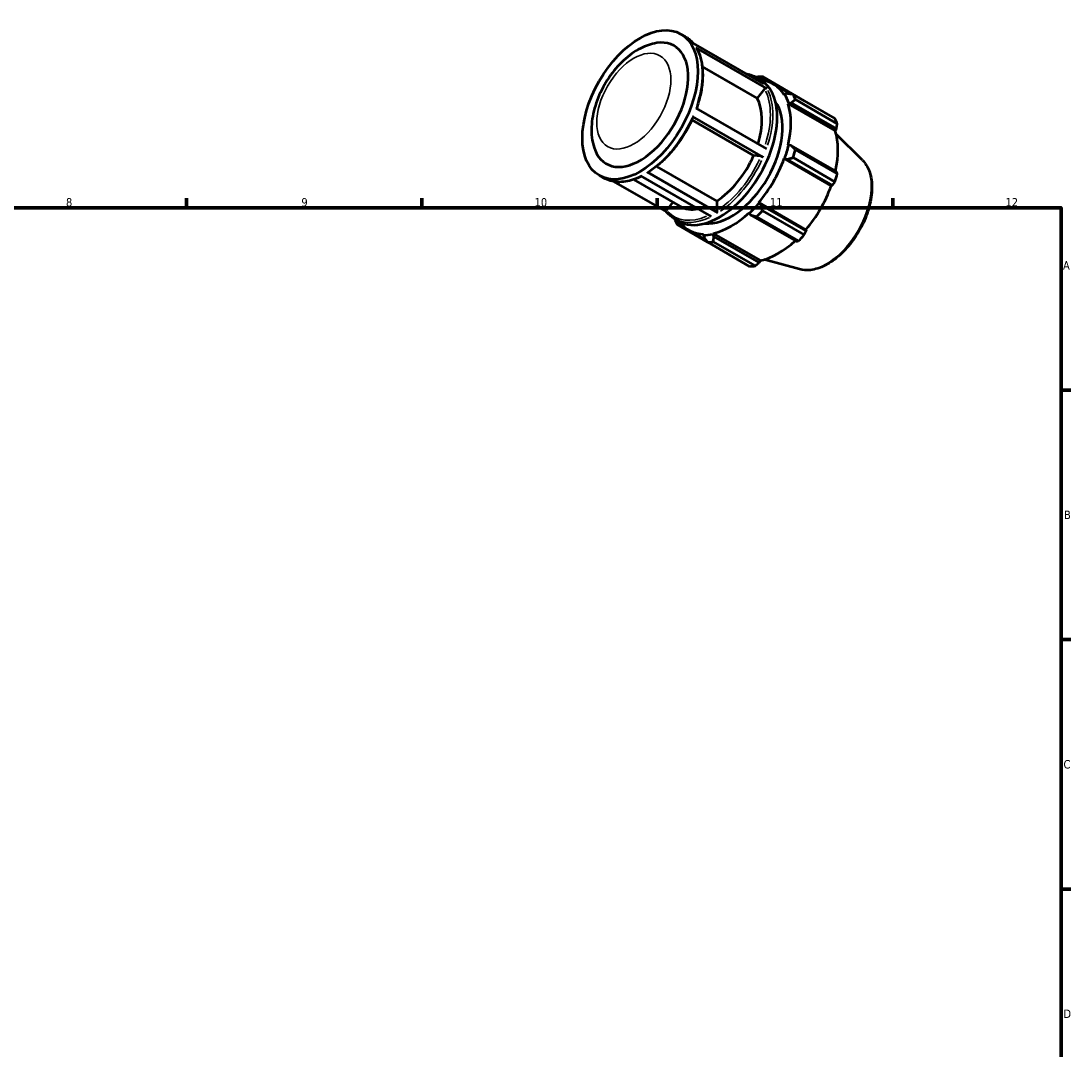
# Model space of a CAD drawing. Header units: millimetres. Extents: x 0 to 914, y 0 to 630.
# Tile 4 of 4: x 511 to 824, y 323 to 630. Entities that reach past the tile are written whole.
import ezdxf

# ---------------------------------------------------------------- set-up
doc = ezdxf.new("R2010")
doc.units = ezdxf.units.MM
for name, color, linetype, lineweight in [('Border (ISO)', 7, 'Continuous', 70), ('Visible (ISO)', 7, 'Continuous', 50), ('Visible Narrow (ISO)', 7, 'Continuous', 35)]:
    doc.layers.add(name, color=color, linetype=linetype, lineweight=lineweight)
doc.styles.add('Note Text (ISO)', font='tahoma.ttf')

# ---------------------------------------------------------------- blocks, each defined once
blk = doc.blocks.new('Borders Default Border')
at = {"layer": 'Border (ISO)'}
for p, q in [((560.67, 574), (560.67, 576.9)), ((630.75, 574), (630.75, 576.9)), ((700.83, 574), (700.83, 576.9)), ((770.92, 574), (770.92, 576.9)), ((821, 519.75), (823.9, 519.75)), ((821, 445.5), (823.9, 445.5)), ((821, 371.25), (823.9, 371.25))]:
    blk.add_line(p, q, dxfattribs=at)
at = {"layer": 'Border (ISO)', "flags": 128}
blk.add_lwpolyline([(20, 20), (20, 574), (821, 574), (821, 20), (20, 20)], dxfattribs=at)
at = {"layer": 'Border (ISO)', "color": 232, "true_color": 0xca0064, "char_height": 2.5, "attachment_point": 7, "style": 'Note Text (ISO)'}
for s, insert in [('8', (524.81, 574.34)), ('9', (594.88, 574.35)), ('10', (664.29, 574.35)), ('11', (734.37, 574.4)), ('12', (804.46, 574.4)), ('A', (821.59, 555.62)), ('B', (821.89, 481.37)), ('C', (821.73, 407.08)), ('D', (821.73, 332.88))]:
    blk.add_mtext(s, dxfattribs=dict(at, insert=insert))

msp = doc.modelspace()

# ---------------------------------------------------------------- linework, layer by layer
at = {"layer": 'Visible (ISO)'}
for p, q in [((707.8387, 625.717), (709.1418, 624.9666)), ((711.4448, 623.0044), (732.4459, 610.9106)), ((733.3918, 609.5379), (712.3907, 621.6317)), ((730.5526, 606.6509), (714.203, 616.0661)), ((730.1429, 612.8728), (731.446, 612.1224)), ((744.5574, 605.8676), (732.1016, 613.0404)), ((731.198, 612.2652), (731.6696, 612.4961)), ((731.6696, 612.4961), (733.0037, 611.7278)), ((735.3554, 610.8058), (740.5166, 607.8337)), ((732.7315, 609.3601), (730.5526, 606.6509)), ((738.7434, 607.7938), (738.574, 607.5944)), ((739.4639, 607.9728), (738.7434, 607.7938)), ((741.244, 607.7349), (753.6998, 600.5621)), ((712.3095, 603.6611), (733.3105, 591.5674)), ((739.7584, 604.9705), (739.9405, 605.1417)), ((739.7584, 604.9705), (753.794, 596.8879)), ((739.9405, 605.1417), (740.6865, 605.2643)), ((740.6865, 605.2643), (754.1541, 597.5088)), ((754.3902, 599.0326), (741.9343, 606.2054)), ((729.5081, 589.5382), (711.1008, 600.1383)), ((732.3473, 589.1068), (711.3462, 601.2005)), ((754.1541, 597.5088), (753.794, 596.8879)), ((761.9004, 588.1738), (754.0708, 595.9212)), ((739.9405, 592.6628), (739.7584, 592.6243)), ((740.6865, 592.5199), (739.9405, 592.6628)), ((754.1541, 584.7644), (740.6865, 592.5199)), ((741.9343, 591.2568), (754.3902, 584.0839)), ((731.687, 589.3385), (729.5081, 589.5382)), ((738.574, 588.6363), (738.7434, 588.6319)), ((738.574, 588.6363), (752.6096, 580.5537)), ((738.7434, 588.6319), (739.4639, 588.4032)), ((739.4639, 588.4032), (752.9315, 580.6477)), ((753.6998, 581.7594), (741.244, 588.9322)), ((697.88, 584.5653), (718.8811, 572.4716)), ((700.5991, 586.3156), (718.5275, 575.9913)), ((683.5858, 583.601), (684.8889, 582.8506)), ((687.7932, 581.8141), (703.5357, 572.7486)), ((693.7602, 582.4155), (707.5574, 574.4701)), ((716.9719, 571.3837), (695.9708, 583.4774)), ((752.9315, 580.6477), (752.6096, 580.5537)), ((705.4527, 575.6822), (703.54, 573.3039)), ((718.5275, 575.9913), (718.5275, 573.0845)), ((731.1114, 575.413), (731.0233, 575.5581)), ((731.0233, 575.5581), (745.0589, 567.4755)), ((731.6696, 574.9031), (731.1114, 575.413)), ((728.1639, 572.5421), (728.2213, 572.3646)), ((728.2213, 572.3646), (728.718, 571.7898)), ((745.1372, 567.1476), (731.6696, 574.9031)), ((732.1016, 573.0972), (744.5574, 565.9243)), ((705.8899, 570.7569), (707.193, 570.0065)), ((706.6965, 569.0377), (715.7818, 563.8058)), ((706.9492, 569.6792), (706.9153, 570.1664)), ((708.2465, 568.9322), (706.9492, 569.6792)), ((728.718, 571.7898), (742.1856, 564.0343)), ((742.8907, 564.1663), (730.4349, 571.3392)), ((710.294, 567.286), (715.3369, 564.382)), ((714.6262, 566.1156), (714.538, 565.869)), ((714.538, 565.869), (714.7435, 565.156)), ((717.4282, 566.1492), (717.4856, 566.3928)), ((717.6952, 565.4422), (717.4282, 566.1492)), ((717.4856, 566.3928), (731.5212, 558.3103)), ((745.0589, 567.4755), (745.1372, 567.1476)), ((728.2947, 556.5593), (715.8389, 563.7321)), ((717.5056, 563.8937), (729.9615, 556.7209)), ((731.1628, 557.6867), (717.6952, 565.4422)), ((731.5212, 558.3103), (731.1628, 557.6867)), ((743.1924, 555.6869), (732.5617, 558.5701))]:
    msp.add_line(p, q, dxfattribs=at)
msp.add_ellipse((695.7122, 604.659), major_axis=(12.1265, 21.058), ratio=0.57809312, dxfattribs=at)
for centre, major_axis, start_param, end_param in [((695.7122, 604.659), (10.1054, 17.5483), 2.71061031, 6.71416765), ((723.9702, 588.3863), (13.4739, 23.3978), 0.34350158, 0.43802917), ((719.3195, 591.0645), (12.1265, 21.058), 3.14159265, 6.28318531), ((722.8247, 589.0459), (12.5307, 21.7599), 5.97581898, 6.53919621), ((717.6629, 592.0185), (10.1054, 17.5483), 5.08742963, 5.94644171), ((722.8247, 589.0459), (12.6654, 21.9939), 5.80128605, 5.97581898), ((723.9702, 588.3863), (13.4739, 23.3978), 5.84128872, 5.93581631), ((722.8247, 589.0459), (10.7791, 18.7182), 3.39224329, 6.03253467), ((722.8247, 589.0459), (12.5307, 21.7599), 5.19042082, 5.80128605), ((736.4261, 581.2134), (13.4739, 23.3978), 5.84128872, 5.93581631), ((736.8603, 580.9634), (-12.5307, -21.7599), 2.06561524, 2.6596934), ((722.8247, 589.0459), (-12.6654, -21.9939), 1.87429524, 2.04882816), ((723.9702, 588.3863), (13.4739, 23.3978), 5.05589056, 5.15041815), ((717.6629, 592.0185), (-10.1054, -17.5483), 0.8438889, 1.75765151), ((722.8247, 589.0459), (12.5307, 21.7599), 4.40502265, 5.01588789), ((736.4261, 581.2134), (-13.4739, -23.3978), 1.9142979, 2.0088255), ((736.8603, 580.9634), (-12.5307, -21.7599), 1.26343, 1.87429524), ((722.8247, 589.0459), (-12.6654, -21.9939), 1.08889707, 1.26343), ((717.6629, 592.0185), (-10.1054, -17.5483), 0, 0.45085319), ((722.8247, 589.0459), (12.5307, 21.7599), 3.61962449, 4.23048973), ((723.9702, 588.3863), (13.4739, 23.3978), 4.27049239, 4.36501999), ((723.9702, 588.3863), (-13.4739, -23.3978), 5.84128872, 5.93581631), ((722.8247, 589.0459), (-12.5307, -21.7599), 6.02717441, 6.58668422), ((722.8247, 589.0459), (-12.6654, -21.9939), 0.30349891, 0.47803184), ((736.4261, 581.2134), (-13.4739, -23.3978), 1.12889974, 1.22342733), ((723.9702, 588.3863), (-13.4739, -23.3978), 0.34350158, 0.43802917), ((736.8603, 580.9634), (-12.5307, -21.7599), 0.47803184, 1.0719493), ((736.4261, 581.2134), (-13.4739, -23.3978), 0.34350158, 0.43802917)]:
    msp.add_ellipse(centre, major_axis=major_axis, ratio=0.57809312, start_param=start_param, end_param=end_param, dxfattribs=at)
for points, knots in [([(700.6555, 623.0431), (698.958, 622.7875), (697.3424, 622.22), (693.996, 620.5117), (692.2979, 619.2758), (689.1307, 616.3279), (687.6709, 614.6006), (685.1471, 610.8732), (684.0791, 608.8778), (682.4056, 604.7562), (681.8007, 602.6309), (681.1557, 598.3715), (681.1181, 596.2352), (681.6386, 593.1407), (681.9073, 592.1315), (682.2929, 591.1559)], [5.93070319, 5.93070319, 5.93070319, 5.93070319, 6.2266969, 6.2266969, 6.58100858, 6.58100858, 6.94521759, 6.94521759, 7.30426403, 7.30426403, 7.66445281, 7.66445281, 8.02945374, 8.02945374, 8.21033117, 8.21033117, 8.21033117, 8.21033117]), ([(709.1418, 624.9666), (709.3221, 624.8628), (709.4985, 624.7523), (709.8432, 624.5184), (710.0115, 624.3949), (710.3397, 624.1353), (710.4995, 623.9991), (710.8103, 623.7144), (710.9613, 623.5659), (711.241, 623.2707), (711.3705, 623.1252), (711.496, 622.9748)], [0.783464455, 0.783464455, 0.783464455, 0.783464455, 0.826133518, 0.826133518, 0.868802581, 0.868802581, 0.911471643, 0.911471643, 0.954140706, 0.954140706, 0.992970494, 0.992970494, 0.992970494, 0.992970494]), ([(712.3907, 621.6317), (712.4343, 621.6065), (712.4768, 621.566), (712.5047, 621.5214), (712.5068, 621.518), (712.5088, 621.5144)], [0, 0, 0, 0, 0.0185009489, 0.0185009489, 0.02001282, 0.02001282, 0.02001282, 0.02001282]), ([(712.5088, 621.5144), (712.9996, 620.6594), (713.3949, 619.7037), (713.986, 617.6269), (714.182, 616.5058), (714.3722, 614.1362), (714.3664, 612.8876), (714.1557, 610.3044), (713.9507, 608.9698), (713.3535, 606.2753), (712.9635, 604.916), (712.4871, 603.5588)], [1.108133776, 1.108133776, 1.108133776, 1.108133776, 1.295232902, 1.295232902, 1.482332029, 1.482332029, 1.669431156, 1.669431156, 1.856530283, 1.856530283, 2.04137085, 2.04137085, 2.04137085, 2.04137085]), ([(727.2386, 613.9093), (727.562, 613.8538), (727.8793, 613.7821), (728.8784, 613.4991), (729.5327, 613.2242), (730.1429, 612.8728)], [0.573958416, 0.573958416, 0.573958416, 0.573958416, 0.639004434, 0.639004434, 0.783464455, 0.783464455, 0.783464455, 0.783464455]), ([(732.7315, 609.3601), (732.7694, 609.4072), (732.8242, 609.4568), (732.9276, 609.5245), (732.9945, 609.5547), (733.1097, 609.5857), (733.1785, 609.592), (733.288, 609.5816), (733.3482, 609.5631), (733.3918, 609.5379)], [0.2223603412, 0.2223603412, 0.2223603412, 0.2223603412, 0.240919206, 0.240919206, 0.2594593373, 0.2594593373, 0.2779777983, 0.2779777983, 0.2964787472, 0.2964787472, 0.2964787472, 0.2964787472]), ([(711.5057, 601.0471), (710.919, 599.6851), (710.2496, 598.3395), (708.768, 595.7268), (707.9559, 594.4597), (706.2166, 592.0472), (705.2894, 590.9019), (703.3509, 588.7719), (702.3397, 587.7874), (700.2668, 586.0131), (699.2051, 585.2232), (698.1355, 584.5445)], [2.155744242, 2.155744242, 2.155744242, 2.155744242, 2.342780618, 2.342780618, 2.529816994, 2.529816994, 2.71685337, 2.71685337, 2.903889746, 2.903889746, 3.090926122, 3.090926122, 3.090926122, 3.090926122]), ([(711.3462, 601.2005), (711.3898, 601.1754), (711.4323, 601.1467), (711.4839, 601.1029), (711.5023, 601.0801), (711.508, 601.0585), (711.5076, 601.0526), (711.5052, 601.0473)], [0, 0, 0, 0, 0.0185009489, 0.0185009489, 0.0370194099, 0.0370194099, 0.0446168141, 0.0446168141, 0.0446168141, 0.0446168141]), ([(731.687, 589.3385), (731.7248, 589.335), (731.7797, 589.3251), (731.8831, 589.2994), (731.95, 589.2792), (732.0652, 589.2387), (732.134, 589.2113), (732.2435, 589.1623), (732.3037, 589.1319), (732.3473, 589.1068)], [0.2223603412, 0.2223603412, 0.2223603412, 0.2223603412, 0.240919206, 0.240919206, 0.2594593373, 0.2594593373, 0.2779777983, 0.2779777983, 0.2964787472, 0.2964787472, 0.2964787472, 0.2964787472]), ([(761.9004, 588.1738), (762.7646, 587.3187), (763.4359, 586.2395), (764.4128, 583.6648), (764.6811, 582.1375), (764.76, 578.8008), (764.5521, 576.9814), (763.6826, 573.2753), (763.0216, 571.3893), (761.3215, 567.7377), (760.2844, 565.9722), (757.9334, 562.7267), (756.62, 561.2471), (753.8314, 558.7169), (752.3561, 557.6682), (749.3724, 556.1265), (747.8625, 555.6328), (745.2886, 555.3453), (744.2041, 555.4126), (743.1924, 555.6869)], [0.93463005, 0.93463005, 0.93463005, 0.93463005, 1.22521076, 1.22521076, 1.54382122, 1.54382122, 1.87471361, 1.87471361, 2.20491536, 2.20491536, 2.53360066, 2.53360066, 2.86236529, 2.86236529, 3.1927374, 3.1927374, 3.52335841, 3.52335841, 3.77389151, 3.77389151, 3.77389151, 3.77389151]), ([(698.1355, 584.5446), (698.1337, 584.5434), (698.1318, 584.5422), (698.0991, 584.5232), (698.0556, 584.5146), (697.975, 584.5224), (697.9236, 584.5402), (697.88, 584.5653)], [0.2582534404, 0.2582534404, 0.2582534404, 0.2582534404, 0.2593676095, 0.2593676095, 0.2778840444, 0.2778840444, 0.2963884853, 0.2963884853, 0.2963884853, 0.2963884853]), ([(696.1098, 583.3974), (695.3153, 583.0016), (694.5223, 582.6705), (692.9198, 582.1341), (692.111, 581.9348), (690.5276, 581.6914), (689.753, 581.6474), (688.2548, 581.7187), (687.5312, 581.8341), (686.1533, 582.2243), (685.4991, 582.4992), (684.8889, 582.8506)], [3.208695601, 3.208695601, 3.208695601, 3.208695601, 3.347217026, 3.347217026, 3.491677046, 3.491677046, 3.636137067, 3.636137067, 3.780597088, 3.780597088, 3.925057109, 3.925057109, 3.925057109, 3.925057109]), ([(703.4988, 572.7936), (703.4899, 572.8041), (703.4819, 572.815), (703.4492, 572.8672), (703.4309, 572.9236), (703.4226, 573.0256), (703.4313, 573.0893), (703.4678, 573.1955), (703.5021, 573.2568), (703.54, 573.3039)], [0.0135923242, 0.0135923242, 0.0135923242, 0.0135923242, 0.0185044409, 0.0185044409, 0.0370208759, 0.0370208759, 0.0555521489, 0.0555521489, 0.0740962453, 0.0740962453, 0.0740962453, 0.0740962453]), ([(705.8899, 570.7569), (705.7097, 570.8607), (705.5333, 570.9711), (705.1885, 571.2051), (705.0202, 571.3285), (704.6921, 571.5882), (704.5322, 571.7244), (704.2214, 572.0091), (704.0704, 572.1576), (703.7776, 572.4666), (703.6357, 572.6271), (703.4986, 572.7933)], [3.925057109, 3.925057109, 3.925057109, 3.925057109, 3.967726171, 3.967726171, 4.010395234, 4.010395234, 4.053064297, 4.053064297, 4.09573336, 4.09573336, 4.138402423, 4.138402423, 4.138402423, 4.138402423]), ([(718.8811, 572.4716), (718.8375, 572.4967), (718.7861, 572.5381), (718.7055, 572.6231), (718.662, 572.6819), (718.6003, 572.7888), (718.5712, 572.856), (718.5378, 572.9686), (718.5275, 573.0339), (718.5275, 573.0845)], [0, 0, 0, 0, 0.0185044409, 0.0185044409, 0.0370208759, 0.0370208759, 0.0555521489, 0.0555521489, 0.0740962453, 0.0740962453, 0.0740962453, 0.0740962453])]:
    msp.add_open_spline(points, degree=3, knots=knots, dxfattribs=at)
for points, weights in [([(730.4349, 612.8788), (730.3437, 612.8441), (730.2531, 612.8094)], [1.01335873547, 1.01297026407, 1.01257314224]), ([(731.6696, 612.4961), (731.8737, 612.767), (732.1016, 613.0404)], [1.00504624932, 1.0096061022, 1.01335873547]), ([(741.244, 607.7349), (740.3283, 607.8606), (739.4639, 607.9728)], [1.01335873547, 1.0096061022, 1.00504624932]), ([(740.6865, 605.2643), (741.2902, 605.7296), (741.9343, 606.2054)], [1.00504624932, 1.0096061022, 1.01335873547]), ([(744.5875, 605.8095), (744.5725, 605.8385), (744.5574, 605.8676)], [1.00016611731, 1.00008409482, 1]), ([(754.1541, 597.5088), (754.2722, 598.2537), (754.3902, 599.0326)], [1.00252173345, 1.0016690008, 1]), ([(741.9343, 591.2568), (741.2902, 591.9055), (740.6865, 592.5199)], [1.01335873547, 1.0096061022, 1.00504624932]), ([(739.4639, 588.4032), (740.3283, 588.6666), (741.244, 588.9322)], [1.00504624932, 1.0096061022, 1.01335873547]), ([(754.3902, 584.0839), (754.2722, 584.4297), (754.1541, 584.7644)], [1, 1.0016690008, 1.00252173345]), ([(752.9315, 580.6477), (753.3103, 581.1908), (753.6998, 581.7594)], [1.00252173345, 1.0016690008, 1]), ([(732.1016, 573.0972), (731.8737, 574.0229), (731.6696, 574.9031)], [1.01335873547, 1.0096061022, 1.00504624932]), ([(705.9845, 570.7024), (705.9953, 570.6349), (706.0062, 570.5671)], [1.01280744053, 1.01308523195, 1.01335873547]), ([(706.6965, 569.0377), (706.818, 569.3693), (706.9492, 569.6792)], [1.01335873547, 1.0096061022, 1.00504624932]), ([(728.718, 571.7898), (729.5514, 571.5734), (730.4349, 571.3392)], [1.00504624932, 1.0096061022, 1.01335873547]), ([(744.5574, 565.9243), (744.8557, 566.547), (745.1372, 567.1476)], [1, 1.0016690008, 1.00252173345]), ([(714.7435, 565.156), (715.2726, 564.4629), (715.8389, 563.7321)], [1.00504624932, 1.0096061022, 1.01335873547]), ([(717.5056, 563.8937), (717.5948, 564.6881), (717.6952, 565.4422)], [1.01335873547, 1.0096061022, 1.00504624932]), ([(742.1856, 564.0343), (742.5334, 564.0976), (742.8907, 564.1663)], [1.00252173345, 1.0016690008, 1]), ([(729.9615, 556.7209), (730.5768, 557.2122), (731.1628, 557.6867)], [1, 1.0016690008, 1.00252173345])]:
    msp.add_rational_spline(points, weights, degree=2, dxfattribs=at)
at = {"layer": 'Visible Narrow (ISO)'}
for centre, major_axis, start_param, end_param in [((697.0153, 603.9086), (12.1265, 21.058), 6.08046598, 6.27251587), ((697.0153, 603.9086), (12.1265, 21.058), 5.06940038, 5.91182529), ((717.6629, 592.0185), (11.877, 20.6247), 6.22416861, 6.34220201), ((718.0164, 591.8149), (12.1265, 21.058), 6.08046598, 6.27251587), ((717.6629, 592.0185), (11.877, 20.6247), 5.07574108, 5.91094687), ((718.0164, 591.8149), (12.1265, 21.058), 5.06940038, 5.91182529), ((697.0153, 603.9086), (-12.1265, -21.058), 0.88061017, 1.72303508), ((717.6629, 592.0185), (-11.877, -20.6247), 0.88155185, 1.72187251), ((718.0164, 591.8149), (12.1265, 21.058), 4.02220283, 4.86462773), ((751.116, 572.7541), (9.4619, 16.4308), 3.43472133, 5.99005664), ((697.0153, 603.9086), (-12.1265, -21.058), 0.03613195, 0.68650697), ((717.6629, 592.0185), (-11.877, -20.6247), 6.11639562, 6.93612455), ((718.0164, 591.8149), (-12.1265, -21.058), 0.03613195, 0.68650697)]:
    msp.add_ellipse(centre, major_axis=major_axis, ratio=0.57809312, start_param=start_param, end_param=end_param, dxfattribs=at)
msp.add_ellipse((693.8334, 605.741), major_axis=(7.7841, 13.5174), ratio=0.57809312, dxfattribs=at)

# ---------------------------------------------------------------- block references
msp.add_blockref('Borders Default Border', (0, 0))

doc.saveas('drawing.dxf')
